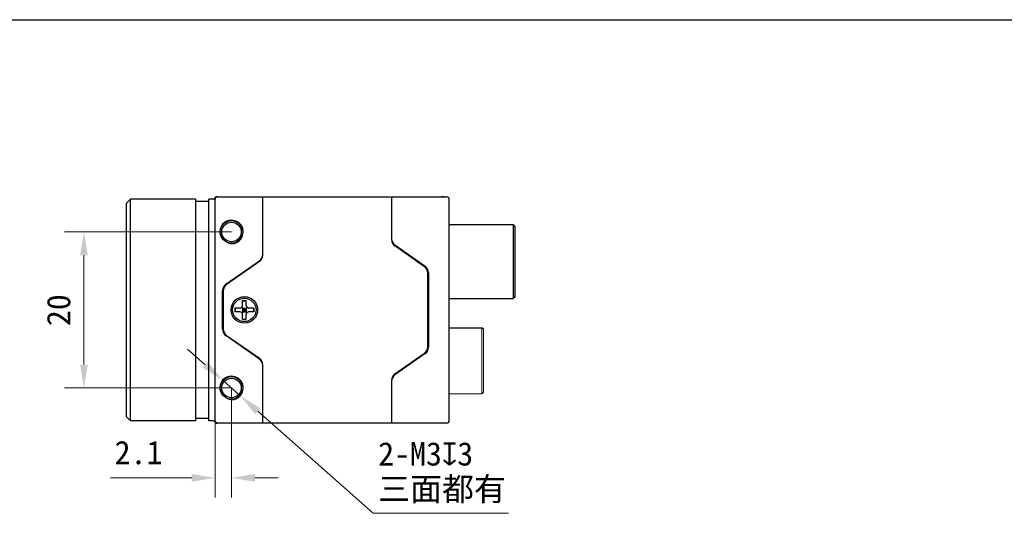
# Model space of a CAD drawing. Header units: millimetres. Extents: x 1096 to 1516, y 20 to 317.
# Tile 3 of 3: x 1201 to 1327, y 254 to 317. Entities that reach past the tile are written whole.
import ezdxf

# ---------------------------------------------------------------- set-up
doc = ezdxf.new("R2010")
doc.units = ezdxf.units.MM
doc.header["$LTSCALE"] = 16.335
doc.header["$PDMODE"] = 3
doc.header["$PDSIZE"] = 8
doc.layers.get('0').update_dxf_attribs({"linetype": 'CONTINUOUS'})
doc.layers.get('Defpoints').update_dxf_attribs({"linetype": 'CONTINUOUS'})
for name, color, linetype in [('00_COMPONENTS', 7, 'CONTINUOUS'), ('05_ALL_CURVES', 7, 'CONTINUOUS'), ('ASM_DXF_DIMENSION', 7, 'CONTINUOUS'), ('D-01-35-26-0DXF_CONTINUOUS_LINE', 7, 'CONTINUOUS')]:
    doc.layers.add(name, color=color, linetype=linetype)
doc.styles.get("Standard").update_dxf_attribs({"font": 'simfang.ttf'})
doc.dimstyles.new('DIMSTYLE_1', dxfattribs={"dimtxt": 3, "dimasz": 3, "dimexe": 2.5, "dimexo": 0, "dimgap": 0.75, "dimtad": 1, "dimdsep": 46, "dimtxsty": 'STANDARD', "dimblk": '_FILLED', "dimcen": 0.09, "dimclrd": 8, "dimclre": 8, "dimclrt": 7, "dimadec": 0, "dimazin": 0, "dimtp": 0.001, "dimtm": 0.001, "dimtfac": 1, "dimtofl": 0, "dimtmove": 0, "dimatfit": 3, "dimldrblk": '_FILLED', "dimfxl": 1, "dimtolj": 1, "dimlwd": 9, "dimlwe": 9, "dimarcsym": 0})
doc.dimstyles.new('DIMSTYLE_2', dxfattribs={"dimtxt": 3, "dimasz": 3, "dimexe": 2.5, "dimexo": 0, "dimtad": 1, "dimdec": 3, "dimdsep": 46, "dimtxsty": 'STANDARD', "dimblk": '_FILLED', "dimcen": 0.09, "dimclrd": 8, "dimclre": 8, "dimclrt": 7, "dimadec": 0, "dimazin": 0, "dimtp": 0.001, "dimtm": 0.001, "dimtfac": 1, "dimtdec": 3, "dimtmove": 0, "dimatfit": 2, "dimldrblk": '_FILLED', "dimfxl": 1, "dimtolj": 1, "dimlwd": 9, "dimlwe": 9, "dimarcsym": 0})

# ---------------------------------------------------------------- blocks, each defined once
blk = doc.blocks.new('_FILLED')
at = {"color": 0, "linetype": 'ByBlock'}
blk.add_solid([(0, 0), (-1, 0.167), (-1, -0.167)], dxfattribs=at)
blk = doc.blocks.new('*D157')
at = {"layer": 'D-01-35-26-0DXF_CONTINUOUS_LINE', "color": 8, "linetype": 'Continuous', "lineweight": 9}
for p, q in [((1228.08, 290.2), (1206.67, 290.2)), ((1209.17, 273.2), (1209.17, 287.2)), ((1228.08, 270.2), (1206.67, 270.2))]:
    blk.add_line(p, q, dxfattribs=at)
at = {"layer": 'Defpoints', "color": 0}
for p in [(1209.17, 290.2), (1228.08, 290.2), (1228.08, 270.2)]:
    blk.add_point(p, dxfattribs=at)
at = {"layer": 'D-01-35-26-0DXF_CONTINUOUS_LINE', "color": 8, "linetype": 'ByBlock', "lineweight": 9, "xscale": 3, "yscale": 3, "zscale": 3}
for p, rotation in [((1209.17, 290.2), 90), ((1209.17, 270.2), 270)]:
    blk.add_blockref('_FILLED', p, dxfattribs=dict(at, rotation=rotation))
at = {"layer": 'D-01-35-26-0DXF_CONTINUOUS_LINE', "color": 7, "lineweight": 30, "insert": (1204.42, 280.17), "char_height": 3, "attachment_point": 2, "rotation": 90, "line_spacing_factor": 0.9}
blk.add_mtext('\\A1;20', dxfattribs=at)
blk = doc.blocks.new('*D158')
at = {"layer": 'D-01-35-26-0DXF_CONTINUOUS_LINE', "color": 8, "linetype": 'Continuous', "lineweight": 9}
for p, q in [((1228.08, 270.2), (1228.08, 256.17)), ((1225.98, 268.31), (1225.98, 256.17)), ((1222.98, 258.67), (1212.57, 258.67)), ((1231.08, 258.67), (1234.08, 258.67))]:
    blk.add_line(p, q, dxfattribs=at)
at = {"layer": 'Defpoints', "color": 0}
for p in [(1228.08, 270.2), (1225.98, 268.31), (1228.08, 258.67)]:
    blk.add_point(p, dxfattribs=at)
at = {"layer": 'D-01-35-26-0DXF_CONTINUOUS_LINE', "color": 8, "linetype": 'ByBlock', "lineweight": 9, "xscale": 3, "yscale": 3, "zscale": 3}
blk.add_blockref('_FILLED', (1225.98, 258.67), dxfattribs=at)
at = {"layer": 'D-01-35-26-0DXF_CONTINUOUS_LINE', "color": 8, "linetype": 'ByBlock', "lineweight": 9, "xscale": 3, "yscale": 3, "zscale": 3, "rotation": 180}
blk.add_blockref('_FILLED', (1228.08, 258.67), dxfattribs=at)
at = {"layer": 'D-01-35-26-0DXF_CONTINUOUS_LINE', "color": 7, "lineweight": 30, "insert": (1219.23, 263.42), "char_height": 3, "attachment_point": 3, "line_spacing_factor": 0.9}
blk.add_mtext('\\A1;2.1', dxfattribs=at)
blk = doc.blocks.new('*D165')
at = {"layer": 'ASM_DXF_DIMENSION', "color": 8, "linetype": 'Continuous', "lineweight": 9}
for p, q in [((1224.71, 273.18), (1222.46, 275.17)), ((1226.96, 271.19), (1229.2, 269.2)), ((1231.45, 267.22), (1246.25, 254.13)), ((1263.57, 254.13), (1246.25, 254.13))]:
    blk.add_line(p, q, dxfattribs=at)
at = {"layer": 'Defpoints', "color": 0}
for p in [(1226.96, 271.19), (1229.2, 269.2)]:
    blk.add_point(p, dxfattribs=at)
at = {"layer": 'ASM_DXF_DIMENSION', "color": 8, "linetype": 'ByBlock', "lineweight": 9, "xscale": 3, "yscale": 3, "zscale": 3}
for p, rotation in [((1226.96, 271.19), 318.5085513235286), ((1229.2, 269.2), 138.5085513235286)]:
    blk.add_blockref('_FILLED', p, dxfattribs=dict(at, rotation=rotation))
at = {"layer": 'ASM_DXF_DIMENSION', "color": 7, "lineweight": 15, "insert": (1246.88, 263.25), "char_height": 3, "attachment_point": 1, "line_spacing_factor": 0.9}
blk.add_mtext('\\A1;{2-M3{\\fgdt;x}3\\P三面都有}', dxfattribs=at)

msp = doc.modelspace()

# ---------------------------------------------------------------- linework, layer by layer
at = {"color": 7}
msp.add_line((1095.6334, 317.4108), (1515.6334, 317.4108), dxfattribs=at)
at = {"layer": '00_COMPONENTS', "color": 7}
for p, q in [((1214.6239, 293.8973), (1215.1239, 294.3973)), ((1215.1239, 265.9973), (1215.1239, 294.3973)), ((1223.4799, 294.3973), (1215.1239, 294.3973)), ((1214.6239, 266.4973), (1214.6239, 293.8973)), ((1214.6239, 266.4973), (1215.1239, 265.9973)), ((1223.4799, 265.9973), (1215.1239, 265.9973))]:
    msp.add_line(p, q, dxfattribs=at)
at = {"layer": '00_COMPONENTS'}
for p, q in [((1223.4799, 294.3973), (1223.4799, 265.9973)), ((1225.1799, 294.0973), (1223.4799, 294.0973)), ((1225.1799, 265.9973), (1225.1799, 294.3973)), ((1225.6799, 294.3973), (1225.1799, 294.3973)), ((1225.9799, 277.263), (1225.9799, 294.3973)), ((1226.1995, 294.6973), (1255.6799, 294.6973)), ((1232.0799, 287.2179), (1232.0799, 294.6973)), ((1248.5799, 294.6973), (1248.5799, 289.2238)), ((1255.9799, 265.9973), (1255.9799, 294.3973)), ((1255.9799, 291.1473), (1264.1799, 291.1473)), ((1264.1799, 291.1473), (1264.1799, 281.6473)), ((1264.3799, 290.9473), (1264.1799, 291.1473)), ((1264.3799, 290.9473), (1264.3799, 281.8473)), ((1249.0063, 288.5247), (1252.9035, 285.7959)), ((1252.8035, 285.7459), (1249.0063, 288.4047)), ((1249.2799, 288.3331), (1249.2799, 288.2131)), ((1227.3563, 283.4898), (1231.6535, 286.4987)), ((1231.5799, 286.4472), (1231.5799, 286.3472)), ((1231.9887, 286.9009), (1232.0284, 286.9012)), ((1231.6535, 286.3987), (1227.4563, 283.4598)), ((1231.3799, 286.2072), (1231.3799, 286.3072)), ((1252.4316, 286.0063), (1252.5022, 286.0769)), ((1253.2299, 275.4679), (1253.2299, 284.9267)), ((1253.3299, 284.9767), (1253.3299, 275.4179)), ((1226.9299, 277.7239), (1226.9299, 282.6707)), ((1227.0299, 282.6407), (1227.0299, 277.7539)), ((1229.4799, 280.7473), (1229.4799, 281.3973)), ((1229.4799, 281.3973), (1229.9799, 281.3973)), ((1229.4799, 281.3763), (1229.9799, 281.3763)), ((1229.9799, 280.7473), (1229.9799, 281.3973)), ((1255.9799, 281.6473), (1264.1799, 281.6473)), ((1264.3799, 281.8473), (1264.1799, 281.6473)), ((1228.5299, 280.4473), (1228.5299, 279.9473)), ((1229.1799, 280.4473), (1228.5299, 280.4473)), ((1228.551, 280.4473), (1228.551, 279.9473)), ((1229.392, 279.8594), (1230.0678, 280.5352)), ((1230.0678, 279.8594), (1229.392, 280.5352)), ((1229.4799, 280.4473), (1229.4799, 279.9473)), ((1229.4799, 280.4473), (1229.9799, 280.4473)), ((1229.4799, 280.1973), (1229.9799, 280.1973)), ((1229.7299, 280.4473), (1229.7299, 279.9473)), ((1229.9799, 280.4473), (1229.9799, 279.9473)), ((1230.9299, 280.4473), (1230.2799, 280.4473)), ((1230.9089, 280.4473), (1230.9089, 279.9473)), ((1230.9299, 280.4473), (1230.9299, 279.9473)), ((1229.1799, 279.9473), (1228.5299, 279.9473)), ((1229.4799, 279.9473), (1229.9799, 279.9473)), ((1229.4799, 278.9973), (1229.4799, 279.6473)), ((1229.4799, 279.0183), (1229.9799, 279.0183)), ((1229.4799, 278.9973), (1229.9799, 278.9973)), ((1229.9799, 278.9973), (1229.9799, 279.6473)), ((1230.9299, 279.9473), (1230.2799, 279.9473)), ((1255.9799, 277.9223), (1260.1799, 277.9223)), ((1260.3799, 277.7223), (1260.1799, 277.9223)), ((1225.9799, 265.9973), (1225.9799, 277.263)), ((1231.6535, 273.8959), (1227.3563, 276.9048)), ((1227.4563, 276.9348), (1231.6535, 273.9959)), ((1231.3799, 274.0874), (1231.3799, 274.1874)), ((1249.0063, 271.9899), (1252.8035, 274.6487)), ((1252.9035, 274.5987), (1249.0063, 271.8699)), ((1252.9035, 274.5987), (1253.1491, 274.8443)), ((1232.0799, 265.6973), (1232.0799, 273.1767)), ((1249.2799, 272.1815), (1249.2799, 272.0615)), ((1248.5799, 271.1708), (1248.5799, 265.6973)), ((1225.1799, 266.2973), (1223.4799, 266.2973)), ((1225.6799, 265.9973), (1225.1799, 265.9973)), ((1255.6799, 265.6973), (1226.1995, 265.6973))]:
    msp.add_line(p, q, dxfattribs=at)
for points in [[(1226.1989, 294.6973), (1226.1833, 294.6969), (1226.1677, 294.6956), (1226.1522, 294.6935), (1226.1368, 294.6907), (1226.1217, 294.687), (1226.1067, 294.6826), (1226.0919, 294.6773), (1226.0775, 294.6714), (1226.0634, 294.6646), (1226.0496, 294.6572), (1226.0363, 294.649), (1226.0234, 294.6402), (1226.011, 294.6307), (1225.9991, 294.6205), (1225.9877, 294.6098), (1225.977, 294.5985), (1225.9668, 294.5866), (1225.9572, 294.5742), (1225.9484, 294.5613), (1225.9397, 294.5473)], [(1225.9397, 265.8473), (1225.9484, 265.8333), (1225.9572, 265.8204), (1225.9668, 265.808), (1225.977, 265.7962), (1225.9877, 265.7848), (1225.9991, 265.7741), (1226.011, 265.7639), (1226.0234, 265.7544), (1226.0363, 265.7456), (1226.0496, 265.7374), (1226.0634, 265.73), (1226.0775, 265.7232), (1226.0919, 265.7173), (1226.1067, 265.712), (1226.1217, 265.7076), (1226.1368, 265.7039), (1226.1522, 265.7011), (1226.1677, 265.699), (1226.1833, 265.6977), (1226.1989, 265.6973)]]:
    msp.add_lwpolyline(points, dxfattribs=at)
for centre, radius in [((1228.0799, 290.1973), 1.45), ((1228.0799, 290.1973), 1.25), ((1229.7299, 280.1973), 1.7), ((1229.7299, 280.1973), 1.5), ((1228.0799, 270.1973), 1.45), ((1228.0799, 270.1973), 1.25)]:
    msp.add_circle(centre, radius, dxfattribs=at)
for centre, radius, start, end in [((1225.6799, 294.6973), 0.3, 270, 330.000001), ((1226.2799, 294.3973), 0.3, 90, 180), ((1255.6799, 294.3973), 0.3, 0, 90), ((1228.0799, 290.1973), 1.5, 255, 195), ((1249.5799, 289.3439), 1, 180, 235), ((1249.5799, 289.2238), 1, 180, 235), ((1231.0799, 287.3179), 1, 305, 0), ((1231.0799, 287.2179), 1, 305, 0), ((1252.2299, 284.9267), 1, 0, 55), ((1252.3299, 284.9767), 1, 0, 55), ((1227.9299, 282.6707), 1, 125, 180), ((1228.0299, 282.6407), 1, 125, 180), ((1229.1799, 280.7473), 0.3, 270, 0), ((1230.2799, 280.7473), 0.3, 180, 270), ((1229.1799, 279.6473), 0.3, 0, 90), ((1230.2799, 279.6473), 0.3, 90, 180), ((1227.9299, 277.7239), 1, 180, 235), ((1228.0299, 277.7539), 1, 180, 235), ((1252.2299, 275.4679), 1, 305, 0), ((1252.3299, 275.4179), 1, 305, 0), ((1231.0799, 273.1767), 1, 0, 55), ((1231.0799, 273.0767), 1, 0, 55), ((1228.0799, 270.1973), 1.5, 255, 195), ((1249.5799, 271.1708), 1, 125, 180), ((1249.5799, 271.0507), 1, 125, 180), ((1225.6799, 265.6973), 0.3, 29.999999, 90), ((1226.2799, 265.9973), 0.3, 180, 270), ((1255.6799, 265.9973), 0.3, 270, 0)]:
    msp.add_arc(centre, radius, start, end, dxfattribs=at)
at = {"layer": '05_ALL_CURVES'}
msp.add_line((1255.2299, 294.6973), (1254.9799, 294.6973), dxfattribs=at)
at = {"layer": 'ASM_DXF_DIMENSION', "linetype": 'Continuous', "lineweight": 15}
for p, q in [((1260.1799, 277.9223), (1260.1799, 269.4423)), ((1260.3799, 277.7223), (1260.3799, 269.6423)), ((1260.1799, 269.4423), (1255.9799, 269.4423)), ((1260.3799, 269.6423), (1260.1799, 269.4423))]:
    msp.add_line(p, q, dxfattribs=at)

# ---------------------------------------------------------------- dimensions: what is measured, and where the dimension line sits
at = {"layer": 'ASM_DXF_DIMENSION', "color": 7, "linetype": 'Continuous', "lineweight": 15}
dim = msp.add_diameter_dim_2p(p1=(1226.9563, 271.1911), p2=(1229.2035, 269.2035), text='{2-M<>{\\fgdt;x}3\\P三面都有}', dimstyle='DIMSTYLE_2', override={"dimtih": 1, "dimtoh": 1, "dimpost": '<>', "dimtxsty": 'STANDARD', "dimldrblk": '_FILLED'}, dxfattribs=at)
dim.commit()
dim.dimension.update_dxf_attribs({"geometry": '*D165', "text_midpoint": (1255.225, 254.1253), "dimtype": 163})
at = {"layer": 'D-01-35-26-0DXF_CONTINUOUS_LINE', "color": 7, "linetype": 'Continuous', "lineweight": 30}
dim = msp.add_linear_dim(base=(1209.1703, 290.1973), p1=(1228.0799, 270.1973), p2=(1228.0799, 290.1973), angle=90, dimstyle='DIMSTYLE_1', override={"dimtxsty": 'STANDARD', "dimldrblk": '_FILLED'}, dxfattribs=at)
dim.commit()
dim.dimension.update_dxf_attribs({"geometry": '*D157', "text_midpoint": (1209.1703, 280.1709), "dimtype": 160})
dim = msp.add_linear_dim(base=(1228.0799, 258.6705), p1=(1225.9799, 268.3115), p2=(1228.0799, 270.1973), dimstyle='DIMSTYLE_1', override={"dimtxsty": 'STANDARD', "dimldrblk": '_FILLED'}, dxfattribs=at)
dim.commit()
dim.dimension.update_dxf_attribs({"geometry": '*D158', "text_midpoint": (1216.2728, 258.6705), "dimtype": 160})

doc.saveas('drawing.dxf')
